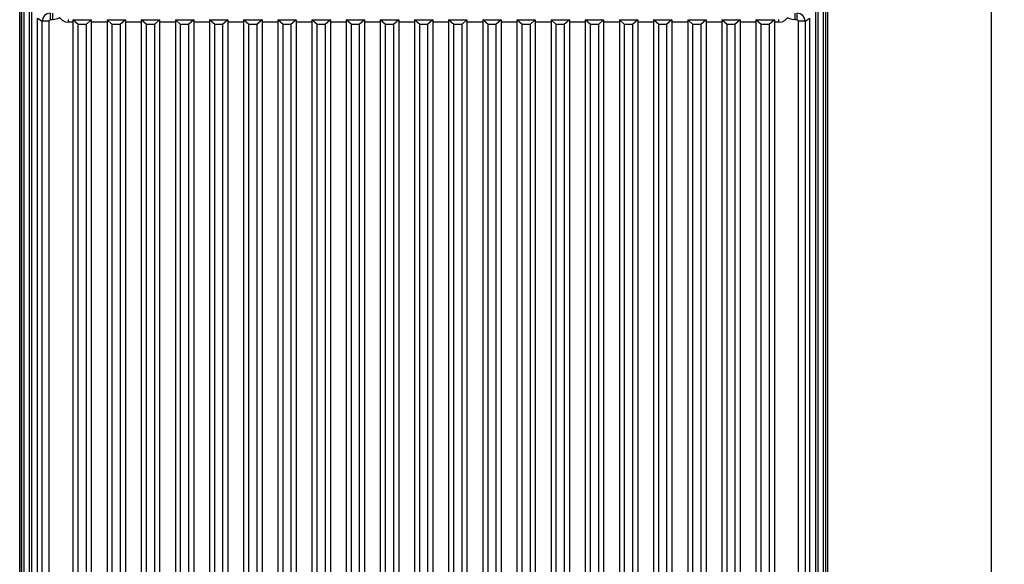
# Model space of a CAD drawing. Extents: x 0 to 594, y 0 to 420.
# Tile 96 of 105: x 391 to 466, y 219 to 261. Entities that reach past the tile are written whole.
import ezdxf

# ---------------------------------------------------------------- set-up
doc = ezdxf.new("R2010")
doc.units = 0
doc.header["$LTSCALE"] = 32.67
doc.layers.get('0').update_dxf_attribs({"linetype": 'CONTINUOUS'})
doc.styles.get("Standard").update_dxf_attribs({"font": 'txt', "width": 0.8})
doc.dimstyles.get("Standard").update_dxf_attribs({"dimtxt": 2.5, "dimasz": 2.5, "dimexe": 1.25, "dimexo": 0.625, "dimtad": 1, "dimcen": 2.5, "dimazin": 3, "dimtfac": 1, "dimtmove": 0, "dimatfit": 3})

# ---------------------------------------------------------------- blocks, each defined once
blk = doc.blocks.new('_FILLED')
at = {"color": 0, "linetype": 'BYBLOCK'}
blk.add_solid([(0, 0), (-1, 0.143), (-1, -0.143)], dxfattribs=at)
blk = doc.blocks.new('*D6')
at = {"color": 2, "linetype": 'CONTINUOUS'}
for p, q in [((450.452, 280.671), (466.059, 280.671)), ((465.059, 280.671), (465.059, 215.871)), ((465.059, 151.071), (465.059, 215.871)), ((451.04, 151.071), (466.059, 151.071))]:
    blk.add_line(p, q, dxfattribs=at)
at = {"color": 2, "linetype": 'CONTINUOUS', "xscale": 3.5, "yscale": 3.5, "zscale": 3.5}
for p, rotation in [((465.059, 280.671), 90), ((465.059, 151.071), 270)]:
    blk.add_blockref('_FILLED', p, dxfattribs=dict(at, rotation=rotation))
at = {"color": 5, "linetype": 'CONTINUOUS', "width": 0.8}
blk.add_text('648', height=3.5, rotation=90, dxfattribs=at).set_placement((464.184, 211.671))

msp = doc.modelspace()

# ---------------------------------------------------------------- linework, layer by layer
at = {"color": 9, "linetype": 'CONTINUOUS'}
for p, q in [((391.844, 155.036), (391.844, 274.106)), ((451.866, 274.106), (451.866, 155.036)), ((391.118, 155.98), (391.118, 273.161)), ((391.239, 273.162), (391.239, 155.98)), ((391.421, 273.162), (391.421, 155.98)), ((452.289, 155.98), (452.289, 273.162)), ((452.471, 155.98), (452.471, 273.162)), ((452.592, 273.161), (452.592, 155.98)), ((392.461, 260.871), (392.822, 260.63)), ((393.422, 261.23), (393.422, 260.73)), ((393.596, 261.23), (393.596, 260.73)), ((450.114, 261.23), (450.114, 260.73)), ((450.289, 260.73), (450.289, 261.23)), ((450.888, 260.63), (451.25, 260.871)), ((392.822, 194.444), (392.822, 260.63)), ((393.322, 260.63), (392.822, 260.63)), ((393.322, 260.63), (393.322, 194.444)), ((393.596, 260.73), (393.422, 260.73)), ((394.808, 260.746), (394.808, 260.546)), ((395.155, 260.546), (394.808, 260.546)), ((397.755, 260.546), (396.555, 260.546)), ((400.355, 260.546), (399.155, 260.546)), ((402.955, 260.546), (401.755, 260.546)), ((405.555, 260.546), (404.355, 260.546)), ((408.155, 260.546), (406.955, 260.546)), ((410.755, 260.546), (409.555, 260.546)), ((413.355, 260.546), (412.155, 260.546)), ((415.955, 260.546), (414.755, 260.546)), ((418.555, 260.546), (417.355, 260.546)), ((421.155, 260.546), (419.955, 260.546)), ((423.755, 260.546), (422.555, 260.546)), ((426.355, 260.546), (425.155, 260.546)), ((428.955, 260.546), (427.755, 260.546)), ((431.555, 260.546), (430.355, 260.546)), ((434.155, 260.546), (432.955, 260.546)), ((436.755, 260.546), (435.555, 260.546)), ((439.355, 260.546), (438.155, 260.546)), ((441.955, 260.546), (440.755, 260.546)), ((444.555, 260.546), (443.355, 260.546)), ((447.155, 260.546), (445.955, 260.546)), ((448.902, 260.546), (448.555, 260.546)), ((448.902, 260.546), (448.902, 260.746)), ((450.289, 260.73), (450.114, 260.73)), ((450.389, 194.444), (450.389, 260.63)), ((450.888, 260.63), (450.389, 260.63)), ((450.888, 260.63), (450.888, 194.444))]:
    msp.add_line(p, q, dxfattribs=at)
at = {"color": 7, "linetype": 'CONTINUOUS'}
for p, q in [((391.995, 274.071), (391.995, 155.071)), ((451.716, 155.071), (451.716, 274.071)), ((391.105, 273.161), (391.105, 155.98)), ((452.605, 273.161), (452.605, 155.98)), ((392.461, 193.871), (392.461, 260.871)), ((451.25, 193.871), (451.25, 260.871)), ((395.155, 260.74), (395.155, 193.071)), ((395.555, 260.376), (395.155, 260.74)), ((395.155, 260.74), (396.555, 260.74)), ((395.555, 193.071), (395.555, 260.376)), ((396.555, 260.74), (396.155, 260.376)), ((396.155, 260.376), (396.155, 193.071)), ((396.555, 260.74), (396.555, 193.071)), ((397.755, 260.74), (397.755, 193.071)), ((398.155, 260.376), (397.755, 260.74)), ((397.755, 260.74), (399.155, 260.74)), ((398.155, 193.071), (398.155, 260.376)), ((399.155, 260.74), (398.755, 260.376)), ((398.755, 260.376), (398.755, 193.071)), ((399.155, 260.74), (399.155, 193.071)), ((400.355, 260.74), (400.355, 193.071)), ((400.755, 260.376), (400.355, 260.74)), ((400.355, 260.74), (401.755, 260.74)), ((400.755, 193.071), (400.755, 260.376)), ((401.755, 260.74), (401.355, 260.376)), ((401.355, 260.376), (401.355, 193.071)), ((401.755, 260.74), (401.755, 193.071)), ((402.955, 260.74), (402.955, 193.071)), ((403.355, 260.376), (402.955, 260.74)), ((402.955, 260.74), (404.355, 260.74)), ((403.355, 193.071), (403.355, 260.376)), ((404.355, 260.74), (403.955, 260.376)), ((403.955, 260.376), (403.955, 193.071)), ((404.355, 260.74), (404.355, 193.071)), ((405.555, 260.74), (405.555, 193.071)), ((405.955, 260.376), (405.555, 260.74)), ((405.555, 260.74), (406.955, 260.74)), ((405.955, 193.071), (405.955, 260.376)), ((406.955, 260.74), (406.555, 260.376)), ((406.555, 260.376), (406.555, 193.071)), ((406.955, 260.74), (406.955, 193.071)), ((408.155, 260.74), (408.155, 193.071)), ((408.555, 260.376), (408.155, 260.74)), ((408.155, 260.74), (409.555, 260.74)), ((408.555, 193.071), (408.555, 260.376)), ((409.555, 260.74), (409.155, 260.376)), ((409.155, 260.376), (409.155, 193.071)), ((409.555, 260.74), (409.555, 193.071)), ((410.755, 260.74), (410.755, 193.071)), ((411.155, 260.376), (410.755, 260.74)), ((410.755, 260.74), (412.155, 260.74)), ((411.155, 193.071), (411.155, 260.376)), ((412.155, 260.74), (411.755, 260.376)), ((411.755, 260.376), (411.755, 193.071)), ((412.155, 260.74), (412.155, 193.071)), ((413.355, 260.74), (413.355, 193.071)), ((413.755, 260.376), (413.355, 260.74)), ((413.355, 260.74), (414.755, 260.74)), ((413.755, 193.071), (413.755, 260.376)), ((414.755, 260.74), (414.355, 260.376)), ((414.355, 260.376), (414.355, 193.071)), ((414.755, 260.74), (414.755, 193.071)), ((415.955, 260.74), (415.955, 193.071)), ((416.355, 260.376), (415.955, 260.74)), ((415.955, 260.74), (417.355, 260.74)), ((416.355, 193.071), (416.355, 260.376)), ((417.355, 260.74), (416.955, 260.376)), ((416.955, 260.376), (416.955, 193.071)), ((417.355, 260.74), (417.355, 193.071)), ((418.555, 260.74), (418.555, 193.071)), ((418.955, 260.376), (418.555, 260.74)), ((418.555, 260.74), (419.955, 260.74)), ((418.955, 193.071), (418.955, 260.376)), ((419.955, 260.74), (419.555, 260.376)), ((419.555, 260.376), (419.555, 193.071)), ((419.955, 260.74), (419.955, 193.071)), ((421.155, 260.74), (421.155, 193.071)), ((421.555, 260.376), (421.155, 260.74)), ((421.155, 260.74), (422.555, 260.74)), ((421.555, 193.071), (421.555, 260.376)), ((422.555, 260.74), (422.155, 260.376)), ((422.155, 260.376), (422.155, 193.071)), ((422.555, 260.74), (422.555, 193.071)), ((423.755, 260.74), (423.755, 193.071)), ((424.155, 260.376), (423.755, 260.74)), ((423.755, 260.74), (425.155, 260.74)), ((424.155, 193.071), (424.155, 260.376)), ((425.155, 260.74), (424.755, 260.376)), ((424.755, 260.376), (424.755, 193.071)), ((425.155, 260.74), (425.155, 193.071)), ((426.355, 260.74), (426.355, 193.071)), ((426.755, 260.376), (426.355, 260.74)), ((426.355, 260.74), (427.755, 260.74)), ((426.755, 193.071), (426.755, 260.376)), ((427.755, 260.74), (427.355, 260.376)), ((427.355, 260.376), (427.355, 193.071)), ((427.755, 260.74), (427.755, 193.071)), ((428.955, 260.74), (428.955, 193.071)), ((429.355, 260.376), (428.955, 260.74)), ((428.955, 260.74), (430.355, 260.74)), ((429.355, 193.071), (429.355, 260.376)), ((430.355, 260.74), (429.955, 260.376)), ((429.955, 260.376), (429.955, 193.071)), ((430.355, 260.74), (430.355, 193.071)), ((431.555, 260.74), (431.555, 193.071)), ((431.955, 260.376), (431.555, 260.74)), ((431.555, 260.74), (432.955, 260.74)), ((431.955, 193.071), (431.955, 260.376)), ((432.955, 260.74), (432.555, 260.376)), ((432.555, 260.376), (432.555, 193.071)), ((432.955, 260.74), (432.955, 193.071)), ((434.155, 260.74), (434.155, 193.071)), ((434.155, 260.74), (435.555, 260.74)), ((434.555, 260.376), (434.155, 260.74)), ((434.555, 193.071), (434.555, 260.376)), ((435.555, 260.74), (435.155, 260.376)), ((435.155, 260.376), (435.155, 193.071)), ((435.555, 260.74), (435.555, 193.071)), ((436.755, 260.74), (436.755, 193.071)), ((436.755, 260.74), (438.155, 260.74)), ((437.155, 260.376), (436.755, 260.74)), ((437.155, 193.071), (437.155, 260.376)), ((438.155, 260.74), (437.755, 260.376)), ((437.755, 260.376), (437.755, 193.071)), ((438.155, 260.74), (438.155, 193.071)), ((439.355, 260.74), (439.355, 193.071)), ((439.355, 260.74), (440.755, 260.74)), ((439.755, 260.376), (439.355, 260.74)), ((439.755, 193.071), (439.755, 260.376)), ((440.755, 260.74), (440.355, 260.376)), ((440.355, 260.376), (440.355, 193.071)), ((440.755, 260.74), (440.755, 193.071)), ((441.955, 260.74), (441.955, 193.071)), ((441.955, 260.74), (443.355, 260.74)), ((442.355, 260.376), (441.955, 260.74)), ((442.355, 193.071), (442.355, 260.376)), ((443.355, 260.74), (442.955, 260.376)), ((442.955, 260.376), (442.955, 193.071)), ((443.355, 260.74), (443.355, 193.071)), ((444.555, 260.74), (444.555, 193.071)), ((444.555, 260.74), (445.955, 260.74)), ((444.955, 260.376), (444.555, 260.74)), ((444.955, 193.071), (444.955, 260.376)), ((445.955, 260.74), (445.555, 260.376)), ((445.555, 260.376), (445.555, 193.071)), ((445.955, 260.74), (445.955, 193.071)), ((447.155, 260.74), (447.155, 193.071)), ((447.155, 260.74), (448.555, 260.74)), ((447.555, 260.376), (447.155, 260.74)), ((447.555, 193.071), (447.555, 260.376)), ((448.555, 260.74), (448.155, 260.376)), ((448.155, 260.376), (448.155, 193.071)), ((448.555, 260.74), (448.555, 193.071))]:
    msp.add_line(p, q, dxfattribs=at)
at = {"color": 9, "linetype": 'CONTINUOUS'}
for points in [[(393.422, 261.23), (393.193, 261.184), (392.998, 261.054), (392.868, 260.86), (392.822, 260.63)], [(394.156, 260.883), (393.979, 260.799), (393.791, 260.747), (393.596, 260.73)], [(394.156, 260.883), (394.333, 260.702), (394.558, 260.586), (394.808, 260.546)], [(448.902, 260.546), (449.153, 260.586), (449.378, 260.702), (449.555, 260.883)], [(450.114, 260.73), (449.919, 260.747), (449.731, 260.799), (449.555, 260.883)], [(450.888, 260.63), (450.843, 260.86), (450.713, 261.054), (450.518, 261.184), (450.289, 261.23)], [(393.322, 260.63), (393.335, 260.679), (393.369, 260.715), (393.422, 260.73)], [(450.289, 260.73), (450.337, 260.717), (450.374, 260.683), (450.389, 260.63)]]:
    msp.add_lwpolyline(points, dxfattribs=at)
at = {"color": 7, "linetype": 'CONTINUOUS'}
for points in [[(396.155, 260.376), (396.125, 260.373), (396.042, 260.37), (395.923, 260.369), (395.79, 260.369), (395.671, 260.37), (395.586, 260.373), (395.555, 260.376)], [(398.755, 260.376), (398.725, 260.373), (398.642, 260.37), (398.523, 260.369), (398.39, 260.369), (398.271, 260.37), (398.186, 260.373), (398.155, 260.376)], [(401.355, 260.376), (401.325, 260.373), (401.242, 260.37), (401.123, 260.369), (400.99, 260.369), (400.871, 260.37), (400.786, 260.373), (400.755, 260.376)], [(403.955, 260.376), (403.925, 260.373), (403.842, 260.37), (403.723, 260.369), (403.59, 260.369), (403.471, 260.37), (403.386, 260.373), (403.355, 260.376)], [(406.555, 260.376), (406.525, 260.373), (406.442, 260.37), (406.323, 260.369), (406.19, 260.369), (406.071, 260.37), (405.986, 260.373), (405.955, 260.376)], [(409.155, 260.376), (409.125, 260.373), (409.042, 260.37), (408.923, 260.369), (408.79, 260.369), (408.671, 260.37), (408.586, 260.373), (408.555, 260.376)], [(411.755, 260.376), (411.725, 260.373), (411.642, 260.37), (411.523, 260.369), (411.39, 260.369), (411.271, 260.37), (411.186, 260.373), (411.155, 260.376)], [(414.355, 260.376), (414.325, 260.373), (414.242, 260.37), (414.123, 260.369), (413.99, 260.369), (413.871, 260.37), (413.786, 260.373), (413.755, 260.376)], [(416.955, 260.376), (416.925, 260.373), (416.842, 260.37), (416.723, 260.369), (416.59, 260.369), (416.471, 260.37), (416.386, 260.373), (416.355, 260.376)], [(419.555, 260.376), (419.525, 260.373), (419.442, 260.37), (419.323, 260.369), (419.19, 260.369), (419.071, 260.37), (418.986, 260.373), (418.955, 260.376)], [(422.155, 260.376), (422.125, 260.373), (422.042, 260.37), (421.923, 260.369), (421.79, 260.369), (421.671, 260.37), (421.586, 260.373), (421.555, 260.376)], [(424.755, 260.376), (424.725, 260.373), (424.642, 260.37), (424.523, 260.369), (424.39, 260.369), (424.271, 260.37), (424.186, 260.373), (424.155, 260.376)], [(427.355, 260.376), (427.325, 260.373), (427.242, 260.37), (427.123, 260.369), (426.99, 260.369), (426.871, 260.37), (426.786, 260.373), (426.755, 260.376)], [(429.955, 260.376), (429.925, 260.373), (429.842, 260.37), (429.723, 260.369), (429.59, 260.369), (429.471, 260.37), (429.386, 260.373), (429.355, 260.376)], [(432.555, 260.376), (432.525, 260.373), (432.442, 260.37), (432.323, 260.369), (432.19, 260.369), (432.071, 260.37), (431.986, 260.373), (431.955, 260.376)], [(435.155, 260.376), (435.125, 260.373), (435.042, 260.37), (434.923, 260.369), (434.79, 260.369), (434.671, 260.37), (434.586, 260.373), (434.555, 260.376)], [(437.755, 260.376), (437.725, 260.373), (437.642, 260.37), (437.523, 260.369), (437.39, 260.369), (437.271, 260.37), (437.186, 260.373), (437.155, 260.376)], [(440.355, 260.376), (440.325, 260.373), (440.242, 260.37), (440.123, 260.369), (439.99, 260.369), (439.871, 260.37), (439.786, 260.373), (439.755, 260.376)], [(442.955, 260.376), (442.925, 260.373), (442.842, 260.37), (442.723, 260.369), (442.59, 260.369), (442.471, 260.37), (442.386, 260.373), (442.355, 260.376)], [(445.555, 260.376), (445.525, 260.373), (445.442, 260.37), (445.323, 260.369), (445.19, 260.369), (445.071, 260.37), (444.986, 260.373), (444.955, 260.376)], [(448.155, 260.376), (448.125, 260.373), (448.042, 260.37), (447.923, 260.369), (447.79, 260.369), (447.671, 260.37), (447.586, 260.373), (447.555, 260.376)]]:
    msp.add_lwpolyline(points, dxfattribs=at)

# ---------------------------------------------------------------- dimensions: what is measured, and where the dimension line sits
at = {"color": 2, "linetype": 'CONTINUOUS'}
dim = msp.add_linear_dim(base=(465.059, 151.071), p1=(450.452, 280.671), p2=(451.04, 151.071), angle=270, dimstyle='Standard', dxfattribs=at)
dim.commit()
dim.dimension.update_dxf_attribs({"geometry": '*D6', "text_midpoint": (462.434, 215.871), "dimtype": 128})

doc.saveas('drawing.dxf')
